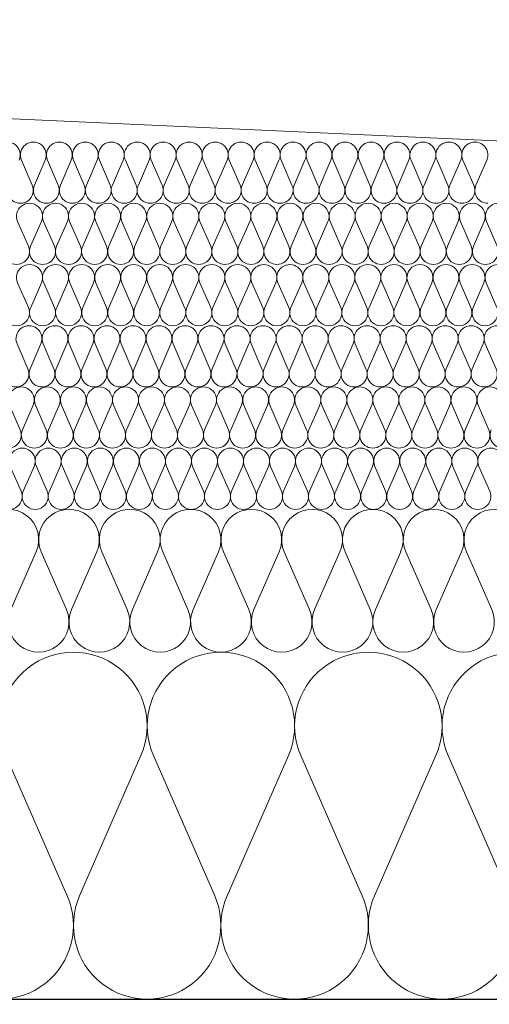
# Model space of a CAD drawing. Extents: x -686885 to -413214, y -23370 to 153194.
# Tile 28 of 145: x -652579 to -652349, y -7972 to -7490. Entities that reach past the tile are written whole.
import ezdxf

# ---------------------------------------------------------------- set-up
doc = ezdxf.new("R2010")
doc.units = 0
doc.header["$MEASUREMENT"] = 0
for name, color, linetype, lineweight in [('Arch stropy_Nr_Pióra__1', 7, 'Continuous', 25), ('INWENT KONST. DREWNIANA_Nr_Pióra__21', 7, 'Continuous', 9), ('INWENT WYMIARY_Nr_Pióra__21', 7, 'Continuous', 9), ('INWENT WYMIARY_Nr_Pióra__5', 7, 'Continuous', 13)]:
    doc.layers.add(name, color=color, linetype=linetype, lineweight=lineweight)
doc.layers.add('Inwent Izolacje', color=7, linetype='Continuous')
doc.layers.add('INWENT WYMIARY', color=7, linetype='Continuous')
doc.layers.add('Inwent Izolacje_Nr_Pióra__2', color=7, linetype='Continuous', lineweight=13, true_color=0x7f7f7f)
doc.styles.add('GENERATED_STYLE_1', font='txt')
doc.dimstyles.new('GENERATED_STYLE__9', dxfattribs={"dimtxt": 160.000002, "dimasz": 110.144928, "dimexe": 0.18, "dimexo": 40, "dimgap": 0.09, "dimtad": 1, "dimtih": 1, "dimtoh": 1, "dimdec": 0, "dimzin": 0, "dimdsep": 46, "dimtxsty": 'GENERATED_STYLE_1', "dimblk": 'ARROWHEAD_5', "dimblk1": 'ARROWHEAD_5', "dimblk2": 'ARROWHEAD_5', "dimcen": 0.09, "dimclrd": 7, "dimclre": 7, "dimclrt": 7, "dimazin": 0, "dimtfac": 1, "dimtdec": 4, "dimtmove": 0, "dimatfit": 3, "dimfxl": 0, "dimtolj": 1, "dimtzin": 0, "dimarcsym": 0})

# ---------------------------------------------------------------- blocks, each defined once
blk = doc.blocks.new('Izolacja cieplna 14_13', base_point=(-647529.55, -7969.58))
at = {"layer": 'Inwent Izolacje_Nr_Pióra__2', "linetype": 'Continuous'}
for p, q in [((-652555.73, -7918.92), (-652585.8, -7850.24)), ((-652519.6, -7850.24), (-652549.66, -7918.92)), ((-652483.46, -7918.92), (-652513.52, -7850.24)), ((-652447.32, -7850.24), (-652477.39, -7918.92)), ((-652411.18, -7918.92), (-652441.25, -7850.24)), ((-652375.04, -7850.24), (-652405.11, -7918.92)), ((-652338.91, -7918.92), (-652368.97, -7850.24))]:
    blk.add_line(p, q, dxfattribs=at)
for centre, start_param, end_param in [((-652552.7, -7835.73), 1.158003, 5.125183), ((-652480.42, -7835.73), 1.158003, 5.125183), ((-652408.15, -7835.73), 1.158003, 5.125183), ((-652335.87, -7835.73), 1.158003, 5.125183), ((-652588.83, -7933.42), 4.299595, 8.266774), ((-652516.56, -7933.42), 4.299595, 8.266774), ((-652444.28, -7933.42), 4.299595, 8.266774), ((-652372.01, -7933.42), 4.299595, 8.266774)]:
    blk.add_ellipse(centre, major_axis=(0, -36.15), ratio=0.999515, start_param=start_param, end_param=end_param, dxfattribs=at)
blk = doc.blocks.new('Izolacja cieplna 14_14', base_point=(-648399.55, -7799.58))
at = {"layer": 'Inwent Izolacje_Nr_Pióra__2', "linetype": 'Continuous'}
for p, q in [((-652571.02, -7750.44), (-652583.41, -7778.72)), ((-652556.12, -7778.72), (-652568.51, -7750.44)), ((-652541.23, -7750.44), (-652553.62, -7778.72)), ((-652526.34, -7778.72), (-652538.73, -7750.44)), ((-652511.44, -7750.44), (-652523.83, -7778.72)), ((-652496.55, -7778.72), (-652508.94, -7750.44)), ((-652481.66, -7750.44), (-652494.05, -7778.72)), ((-652466.76, -7778.72), (-652479.15, -7750.44)), ((-652451.87, -7750.44), (-652464.26, -7778.72)), ((-652436.97, -7778.72), (-652449.37, -7750.44)), ((-652422.08, -7750.44), (-652434.47, -7778.72)), ((-652407.19, -7778.72), (-652419.58, -7750.44)), ((-652392.29, -7750.44), (-652404.69, -7778.72)), ((-652377.4, -7778.72), (-652389.79, -7750.44)), ((-652362.51, -7750.44), (-652374.9, -7778.72)), ((-652347.61, -7778.72), (-652360, -7750.44))]:
    blk.add_line(p, q, dxfattribs=at)
for centre, start_param, end_param in [((-652584.66, -7744.47), 2.728799, 6.695979), ((-652554.87, -7744.47), 2.728799, 6.695979), ((-652525.09, -7744.47), 2.728799, 6.695979), ((-652495.3, -7744.47), 2.728799, 6.695979), ((-652465.51, -7744.47), 2.728799, 6.695979), ((-652435.72, -7744.47), 2.728799, 6.695979), ((-652405.94, -7744.47), 2.728799, 6.695979), ((-652376.15, -7744.47), 2.728799, 6.695979), ((-652346.36, -7744.47), 2.728799, 6.695979), ((-652569.77, -7784.69), 5.870392, 9.837571), ((-652539.98, -7784.69), 5.870392, 9.837571), ((-652510.19, -7784.69), 5.870392, 9.837571), ((-652480.4, -7784.69), 5.870392, 9.837571), ((-652450.62, -7784.69), 5.870392, 9.837571), ((-652420.83, -7784.69), 5.870392, 9.837571), ((-652391.04, -7784.69), 5.870392, 9.837571), ((-652361.26, -7784.69), 5.870392, 9.837571)]:
    blk.add_ellipse(centre, major_axis=(-14.89, 0), ratio=0.999587, start_param=start_param, end_param=end_param, dxfattribs=at)
blk = doc.blocks.new('Izolacja cieplna 14_15', base_point=(-649049.55, -7729.58))
at = {"layer": 'Inwent Izolacje_Nr_Pióra__2', "linetype": 'Continuous'}
for p, q in [((-652578.34, -7720.64), (-652583.65, -7708.52)), ((-652571.96, -7708.52), (-652577.27, -7720.64)), ((-652565.58, -7720.64), (-652570.89, -7708.52)), ((-652559.2, -7708.52), (-652564.51, -7720.64)), ((-652552.82, -7720.64), (-652558.13, -7708.52)), ((-652546.44, -7708.52), (-652551.75, -7720.64)), ((-652540.06, -7720.64), (-652545.37, -7708.52)), ((-652533.68, -7708.52), (-652538.99, -7720.64)), ((-652527.3, -7720.64), (-652532.61, -7708.52)), ((-652520.92, -7708.52), (-652526.23, -7720.64)), ((-652514.54, -7720.64), (-652519.85, -7708.52)), ((-652508.16, -7708.52), (-652513.47, -7720.64)), ((-652501.78, -7720.64), (-652507.09, -7708.52)), ((-652495.4, -7708.52), (-652500.71, -7720.64)), ((-652489.02, -7720.64), (-652494.33, -7708.52)), ((-652482.64, -7708.52), (-652487.95, -7720.64)), ((-652476.26, -7720.64), (-652481.57, -7708.52)), ((-652469.88, -7708.52), (-652475.19, -7720.64)), ((-652463.5, -7720.64), (-652468.81, -7708.52)), ((-652457.12, -7708.52), (-652462.43, -7720.64)), ((-652450.74, -7720.64), (-652456.05, -7708.52)), ((-652444.36, -7708.52), (-652449.67, -7720.64)), ((-652437.98, -7720.64), (-652443.29, -7708.52)), ((-652431.6, -7708.52), (-652436.91, -7720.64)), ((-652425.22, -7720.64), (-652430.53, -7708.52)), ((-652418.84, -7708.52), (-652424.15, -7720.64)), ((-652412.46, -7720.64), (-652417.77, -7708.52)), ((-652406.08, -7708.52), (-652411.39, -7720.64)), ((-652399.7, -7720.64), (-652405.01, -7708.52)), ((-652393.32, -7708.52), (-652398.63, -7720.64)), ((-652386.94, -7720.64), (-652392.25, -7708.52)), ((-652380.56, -7708.52), (-652385.87, -7720.64)), ((-652374.18, -7720.64), (-652379.49, -7708.52)), ((-652367.8, -7708.52), (-652373.11, -7720.64)), ((-652361.42, -7720.64), (-652366.73, -7708.52)), ((-652355.04, -7708.52), (-652360.35, -7720.64)), ((-652348.66, -7720.64), (-652353.97, -7708.52))]:
    blk.add_line(p, q, dxfattribs=at)
for centre, start_param, end_param in [((-652577.81, -7705.96), 1.158003, 5.125183), ((-652565.05, -7705.96), 1.158003, 5.125183), ((-652552.29, -7705.96), 1.158003, 5.125183), ((-652539.53, -7705.96), 1.158003, 5.125183), ((-652526.77, -7705.96), 1.158003, 5.125183), ((-652514.01, -7705.96), 1.158003, 5.125183), ((-652501.25, -7705.96), 1.158003, 5.125183), ((-652488.49, -7705.96), 1.158003, 5.125183), ((-652475.73, -7705.96), 1.158003, 5.125183), ((-652462.97, -7705.96), 1.158003, 5.125183), ((-652450.2, -7705.96), 1.158003, 5.125183), ((-652437.44, -7705.96), 1.158003, 5.125183), ((-652424.68, -7705.96), 1.158003, 5.125183), ((-652411.92, -7705.96), 1.158003, 5.125183), ((-652399.16, -7705.96), 1.158003, 5.125183), ((-652386.4, -7705.96), 1.158003, 5.125183), ((-652373.64, -7705.96), 1.158003, 5.125183), ((-652360.88, -7705.96), 1.158003, 5.125183), ((-652348.12, -7705.96), 1.158003, 5.125183), ((-652584.19, -7723.2), 4.299595, 8.266774), ((-652571.43, -7723.2), 4.299595, 8.266774), ((-652558.67, -7723.2), 4.299595, 8.266774), ((-652545.91, -7723.2), 4.299595, 8.266774), ((-652533.15, -7723.2), 4.299595, 8.266774), ((-652520.39, -7723.2), 4.299595, 8.266774), ((-652507.63, -7723.2), 4.299595, 8.266774), ((-652494.87, -7723.2), 4.299595, 8.266774), ((-652482.11, -7723.2), 4.299595, 8.266774), ((-652469.35, -7723.2), 4.299595, 8.266774), ((-652456.58, -7723.2), 4.299595, 8.266774), ((-652443.82, -7723.2), 4.299595, 8.266774), ((-652431.06, -7723.2), 4.299595, 8.266774), ((-652418.3, -7723.2), 4.299595, 8.266774), ((-652405.54, -7723.2), 4.299595, 8.266774), ((-652392.78, -7723.2), 4.299595, 8.266774), ((-652380.02, -7723.2), 4.299595, 8.266774), ((-652367.26, -7723.2), 4.299595, 8.266774), ((-652354.5, -7723.2), 4.299595, 8.266774)]:
    blk.add_ellipse(centre, major_axis=(0, -6.38), ratio=0.999979, start_param=start_param, end_param=end_param, dxfattribs=at)
blk = doc.blocks.new('Izolacja cieplna 14_16', base_point=(-649699.55, -7699.58))
at = {"layer": 'Inwent Izolacje_Nr_Pióra__2', "linetype": 'Continuous'}
for p, q in [((-652578.81, -7690.64), (-652584.12, -7678.52)), ((-652572.43, -7678.52), (-652577.74, -7690.64)), ((-652566.05, -7690.64), (-652571.36, -7678.52)), ((-652559.66, -7678.52), (-652564.97, -7690.64)), ((-652553.28, -7690.64), (-652558.59, -7678.52)), ((-652546.9, -7678.52), (-652552.21, -7690.64)), ((-652540.52, -7690.64), (-652545.83, -7678.52)), ((-652534.13, -7678.52), (-652539.44, -7690.64)), ((-652527.75, -7690.64), (-652533.06, -7678.52)), ((-652521.37, -7678.52), (-652526.68, -7690.64)), ((-652514.98, -7690.64), (-652520.29, -7678.52)), ((-652508.6, -7678.52), (-652513.91, -7690.64)), ((-652502.22, -7690.64), (-652507.53, -7678.52)), ((-652495.83, -7678.52), (-652501.15, -7690.64)), ((-652489.45, -7690.64), (-652494.76, -7678.52)), ((-652483.07, -7678.52), (-652488.38, -7690.64)), ((-652476.69, -7690.64), (-652482, -7678.52)), ((-652470.3, -7678.52), (-652475.61, -7690.64)), ((-652463.92, -7690.64), (-652469.23, -7678.52)), ((-652457.54, -7678.52), (-652462.85, -7690.64)), ((-652451.15, -7690.64), (-652456.46, -7678.52)), ((-652444.77, -7678.52), (-652450.08, -7690.64)), ((-652438.39, -7690.64), (-652443.7, -7678.52)), ((-652432, -7678.52), (-652437.32, -7690.64)), ((-652425.62, -7690.64), (-652430.93, -7678.52)), ((-652419.24, -7678.52), (-652424.55, -7690.64)), ((-652412.86, -7690.64), (-652418.17, -7678.52)), ((-652406.47, -7678.52), (-652411.78, -7690.64)), ((-652400.09, -7690.64), (-652405.4, -7678.52)), ((-652393.71, -7678.52), (-652399.02, -7690.64)), ((-652387.32, -7690.64), (-652392.63, -7678.52)), ((-652380.94, -7678.52), (-652386.25, -7690.64)), ((-652374.56, -7690.64), (-652379.87, -7678.52)), ((-652368.18, -7678.52), (-652373.49, -7690.64)), ((-652361.79, -7690.64), (-652367.1, -7678.52)), ((-652355.41, -7678.52), (-652360.72, -7690.64)), ((-652349.03, -7690.64), (-652354.34, -7678.52))]:
    blk.add_line(p, q, dxfattribs=at)
for centre, start_param, end_param in [((-652578.28, -7675.96), 2.728799, 6.695979), ((-652565.51, -7675.96), 2.728799, 6.695979), ((-652552.75, -7675.96), 2.728799, 6.695979), ((-652539.98, -7675.96), 2.728799, 6.695979), ((-652527.21, -7675.96), 2.728799, 6.695979), ((-652514.45, -7675.96), 2.728799, 6.695979), ((-652501.68, -7675.96), 2.728799, 6.695979), ((-652488.92, -7675.96), 2.728799, 6.695979), ((-652476.15, -7675.96), 2.728799, 6.695979), ((-652463.38, -7675.96), 2.728799, 6.695979), ((-652450.62, -7675.96), 2.728799, 6.695979), ((-652437.85, -7675.96), 2.728799, 6.695979), ((-652425.09, -7675.96), 2.728799, 6.695979), ((-652412.32, -7675.96), 2.728799, 6.695979), ((-652399.55, -7675.96), 2.728799, 6.695979), ((-652386.79, -7675.96), 2.728799, 6.695979), ((-652374.02, -7675.96), 2.728799, 6.695979), ((-652361.26, -7675.96), 2.728799, 6.695979), ((-652348.49, -7675.96), 2.728799, 6.695979), ((-652584.66, -7693.2), 5.870392, 9.837571), ((-652571.89, -7693.2), 5.870392, 9.837571), ((-652559.13, -7693.2), 5.870392, 9.837571), ((-652546.36, -7693.2), 5.870392, 9.837571), ((-652533.6, -7693.2), 5.870392, 9.837571), ((-652520.83, -7693.2), 5.870392, 9.837571), ((-652508.06, -7693.2), 5.870392, 9.837571), ((-652495.3, -7693.2), 5.870392, 9.837571), ((-652482.53, -7693.2), 5.870392, 9.837571), ((-652469.77, -7693.2), 5.870392, 9.837571), ((-652457, -7693.2), 5.870392, 9.837571), ((-652444.23, -7693.2), 5.870392, 9.837571), ((-652431.47, -7693.2), 5.870392, 9.837571), ((-652418.7, -7693.2), 5.870392, 9.837571), ((-652405.94, -7693.2), 5.870392, 9.837571), ((-652393.17, -7693.2), 5.870392, 9.837571), ((-652380.4, -7693.2), 5.870392, 9.837571), ((-652367.64, -7693.2), 5.870392, 9.837571), ((-652354.87, -7693.2), 5.870392, 9.837571), ((-652342.11, -7693.2), 5.870392, 9.837571)]:
    blk.add_ellipse(centre, major_axis=(-6.38, 0), ratio=0.999587, start_param=start_param, end_param=end_param, dxfattribs=at)
blk = doc.blocks.new('Izolacja cieplna 14_17', base_point=(-650349.55, -7669.58))
at = {"layer": 'Inwent Izolacje_Nr_Pióra__2', "linetype": 'Continuous'}
for p, q in [((-652575.04, -7660.64), (-652580.35, -7648.52)), ((-652568.67, -7648.52), (-652573.97, -7660.64)), ((-652562.29, -7660.64), (-652567.6, -7648.52)), ((-652555.92, -7648.52), (-652561.22, -7660.64)), ((-652549.54, -7660.64), (-652554.85, -7648.52)), ((-652543.17, -7648.52), (-652548.47, -7660.64)), ((-652536.79, -7660.64), (-652542.1, -7648.52)), ((-652530.42, -7648.52), (-652535.72, -7660.64)), ((-652524.04, -7660.64), (-652529.35, -7648.52)), ((-652517.67, -7648.52), (-652522.97, -7660.64)), ((-652511.29, -7660.64), (-652516.6, -7648.52)), ((-652504.92, -7648.52), (-652510.22, -7660.64)), ((-652498.54, -7660.64), (-652503.85, -7648.52)), ((-652492.17, -7648.52), (-652497.47, -7660.64)), ((-652485.79, -7660.64), (-652491.09, -7648.52)), ((-652479.42, -7648.52), (-652484.72, -7660.64)), ((-652473.04, -7660.64), (-652478.34, -7648.52)), ((-652466.66, -7648.52), (-652471.97, -7660.64)), ((-652460.29, -7660.64), (-652465.59, -7648.52)), ((-652453.91, -7648.52), (-652459.22, -7660.64)), ((-652447.54, -7660.64), (-652452.84, -7648.52)), ((-652441.16, -7648.52), (-652446.47, -7660.64)), ((-652434.79, -7660.64), (-652440.09, -7648.52)), ((-652428.41, -7648.52), (-652433.72, -7660.64)), ((-652422.04, -7660.64), (-652427.34, -7648.52)), ((-652415.66, -7648.52), (-652420.97, -7660.64)), ((-652409.29, -7660.64), (-652414.59, -7648.52)), ((-652402.91, -7648.52), (-652408.22, -7660.64)), ((-652396.54, -7660.64), (-652401.84, -7648.52)), ((-652390.16, -7648.52), (-652395.47, -7660.64)), ((-652383.79, -7660.64), (-652389.09, -7648.52)), ((-652377.41, -7648.52), (-652382.72, -7660.64)), ((-652371.04, -7660.64), (-652376.34, -7648.52)), ((-652364.66, -7648.52), (-652369.97, -7660.64)), ((-652358.29, -7660.64), (-652363.59, -7648.52)), ((-652351.91, -7648.52), (-652357.21, -7660.64)), ((-652345.54, -7660.64), (-652350.84, -7648.52))]:
    blk.add_line(p, q, dxfattribs=at)
for centre, start_param, end_param in [((-652574.51, -7645.96), 1.158003, 5.125183), ((-652561.76, -7645.96), 1.158003, 5.125183), ((-652549.01, -7645.96), 1.158003, 5.125183), ((-652536.26, -7645.96), 1.158003, 5.125183), ((-652523.51, -7645.96), 1.158003, 5.125183), ((-652510.76, -7645.96), 1.158003, 5.125183), ((-652498.01, -7645.96), 1.158003, 5.125183), ((-652485.25, -7645.96), 1.158003, 5.125183), ((-652472.5, -7645.96), 1.158003, 5.125183), ((-652459.75, -7645.96), 1.158003, 5.125183), ((-652447, -7645.96), 1.158003, 5.125183), ((-652434.25, -7645.96), 1.158003, 5.125183), ((-652421.5, -7645.96), 1.158003, 5.125183), ((-652408.75, -7645.96), 1.158003, 5.125183), ((-652396, -7645.96), 1.158003, 5.125183), ((-652383.25, -7645.96), 1.158003, 5.125183), ((-652370.5, -7645.96), 1.158003, 5.125183), ((-652357.75, -7645.96), 1.158003, 5.125183), ((-652345, -7645.96), 1.158003, 5.125183), ((-652580.88, -7663.2), 4.299595, 8.266774), ((-652568.13, -7663.2), 4.299595, 8.266774), ((-652555.38, -7663.2), 4.299595, 8.266774), ((-652542.63, -7663.2), 4.299595, 8.266774), ((-652529.88, -7663.2), 4.299595, 8.266774), ((-652517.13, -7663.2), 4.299595, 8.266774), ((-652504.38, -7663.2), 4.299595, 8.266774), ((-652491.63, -7663.2), 4.299595, 8.266774), ((-652478.88, -7663.2), 4.299595, 8.266774), ((-652466.13, -7663.2), 4.299595, 8.266774), ((-652453.38, -7663.2), 4.299595, 8.266774), ((-652440.63, -7663.2), 4.299595, 8.266774), ((-652427.88, -7663.2), 4.299595, 8.266774), ((-652415.13, -7663.2), 4.299595, 8.266774), ((-652402.38, -7663.2), 4.299595, 8.266774), ((-652389.63, -7663.2), 4.299595, 8.266774), ((-652376.88, -7663.2), 4.299595, 8.266774), ((-652364.13, -7663.2), 4.299595, 8.266774), ((-652351.38, -7663.2), 4.299595, 8.266774)]:
    blk.add_ellipse(centre, major_axis=(0, -6.38), ratio=0.999198, start_param=start_param, end_param=end_param, dxfattribs=at)
blk = doc.blocks.new('Izolacja cieplna 14_18', base_point=(-651049.55, -7639.58))
at = {"layer": 'Inwent Izolacje_Nr_Pióra__2', "linetype": 'Continuous'}
for p, q in [((-652574.74, -7630.64), (-652580.05, -7618.52)), ((-652568.37, -7618.52), (-652573.67, -7630.64)), ((-652561.99, -7630.64), (-652567.29, -7618.52)), ((-652555.61, -7618.52), (-652560.91, -7630.64)), ((-652549.23, -7630.64), (-652554.53, -7618.52)), ((-652542.85, -7618.52), (-652548.16, -7630.64)), ((-652536.47, -7630.64), (-652541.78, -7618.52)), ((-652530.09, -7618.52), (-652535.4, -7630.64)), ((-652523.71, -7630.64), (-652529.02, -7618.52)), ((-652517.33, -7618.52), (-652522.64, -7630.64)), ((-652510.95, -7630.64), (-652516.26, -7618.52)), ((-652504.57, -7618.52), (-652509.88, -7630.64)), ((-652498.19, -7630.64), (-652503.5, -7618.52)), ((-652491.81, -7618.52), (-652497.12, -7630.64)), ((-652485.43, -7630.64), (-652490.74, -7618.52)), ((-652479.06, -7618.52), (-652484.36, -7630.64)), ((-652472.68, -7630.64), (-652477.98, -7618.52)), ((-652466.3, -7618.52), (-652471.6, -7630.64)), ((-652459.92, -7630.64), (-652465.22, -7618.52)), ((-652453.54, -7618.52), (-652458.85, -7630.64)), ((-652447.16, -7630.64), (-652452.47, -7618.52)), ((-652440.78, -7618.52), (-652446.09, -7630.64)), ((-652434.4, -7630.64), (-652439.71, -7618.52)), ((-652428.02, -7618.52), (-652433.33, -7630.64)), ((-652421.64, -7630.64), (-652426.95, -7618.52)), ((-652415.26, -7618.52), (-652420.57, -7630.64)), ((-652408.88, -7630.64), (-652414.19, -7618.52)), ((-652402.5, -7618.52), (-652407.81, -7630.64)), ((-652396.12, -7630.64), (-652401.43, -7618.52)), ((-652389.74, -7618.52), (-652395.05, -7630.64)), ((-652383.37, -7630.64), (-652388.67, -7618.52)), ((-652376.99, -7618.52), (-652382.29, -7630.64)), ((-652370.61, -7630.64), (-652375.91, -7618.52)), ((-652364.23, -7618.52), (-652369.54, -7630.64)), ((-652357.85, -7630.64), (-652363.16, -7618.52)), ((-652351.47, -7618.52), (-652356.78, -7630.64)), ((-652345.09, -7630.64), (-652350.4, -7618.52))]:
    blk.add_line(p, q, dxfattribs=at)
for centre, start_param, end_param in [((-652574.21, -7615.96), 1.158003, 5.125183), ((-652561.45, -7615.96), 1.158003, 5.125183), ((-652548.69, -7615.96), 1.158003, 5.125183), ((-652535.93, -7615.96), 1.158003, 5.125183), ((-652523.17, -7615.96), 1.158003, 5.125183), ((-652510.42, -7615.96), 1.158003, 5.125183), ((-652497.66, -7615.96), 1.158003, 5.125183), ((-652484.9, -7615.96), 1.158003, 5.125183), ((-652472.14, -7615.96), 1.158003, 5.125183), ((-652459.38, -7615.96), 1.158003, 5.125183), ((-652446.62, -7615.96), 1.158003, 5.125183), ((-652433.86, -7615.96), 1.158003, 5.125183), ((-652421.11, -7615.96), 1.158003, 5.125183), ((-652408.35, -7615.96), 1.158003, 5.125183), ((-652395.59, -7615.96), 1.158003, 5.125183), ((-652382.83, -7615.96), 1.158003, 5.125183), ((-652370.07, -7615.96), 1.158003, 5.125183), ((-652357.31, -7615.96), 1.158003, 5.125183), ((-652344.55, -7615.96), 1.158003, 5.125183), ((-652580.59, -7633.2), 4.299595, 8.266774), ((-652567.83, -7633.2), 4.299595, 8.266774), ((-652555.07, -7633.2), 4.299595, 8.266774), ((-652542.31, -7633.2), 4.299595, 8.266774), ((-652529.55, -7633.2), 4.299595, 8.266774), ((-652516.79, -7633.2), 4.299595, 8.266774), ((-652504.04, -7633.2), 4.299595, 8.266774), ((-652491.28, -7633.2), 4.299595, 8.266774), ((-652478.52, -7633.2), 4.299595, 8.266774), ((-652465.76, -7633.2), 4.299595, 8.266774), ((-652453, -7633.2), 4.299595, 8.266774), ((-652440.24, -7633.2), 4.299595, 8.266774), ((-652427.48, -7633.2), 4.299595, 8.266774), ((-652414.73, -7633.2), 4.299595, 8.266774), ((-652401.97, -7633.2), 4.299595, 8.266774), ((-652389.21, -7633.2), 4.299595, 8.266774), ((-652376.45, -7633.2), 4.299595, 8.266774), ((-652363.69, -7633.2), 4.299595, 8.266774), ((-652350.93, -7633.2), 4.299595, 8.266774)]:
    blk.add_ellipse(centre, major_axis=(0, -6.38), ratio=0.999838, start_param=start_param, end_param=end_param, dxfattribs=at)
blk = doc.blocks.new('Izolacja cieplna 14_19', base_point=(-651699.55, -7609.58))
at = {"layer": 'Inwent Izolacje_Nr_Pióra__2', "linetype": 'Continuous'}
for p, q in [((-652574.78, -7600.64), (-652580.09, -7588.52)), ((-652568.4, -7588.52), (-652573.71, -7600.64)), ((-652562.01, -7600.64), (-652567.32, -7588.52)), ((-652555.63, -7588.52), (-652560.94, -7600.64)), ((-652549.24, -7600.64), (-652554.56, -7588.52)), ((-652542.86, -7588.52), (-652548.17, -7600.64)), ((-652536.47, -7600.64), (-652541.79, -7588.52)), ((-652530.09, -7588.52), (-652535.4, -7600.64)), ((-652523.71, -7600.64), (-652529.02, -7588.52)), ((-652517.32, -7588.52), (-652522.63, -7600.64)), ((-652510.94, -7600.64), (-652516.25, -7588.52)), ((-652504.55, -7588.52), (-652509.86, -7600.64)), ((-652498.17, -7600.64), (-652503.48, -7588.52)), ((-652491.78, -7588.52), (-652497.09, -7600.64)), ((-652485.4, -7600.64), (-652490.71, -7588.52)), ((-652479.01, -7588.52), (-652484.33, -7600.64)), ((-652472.63, -7600.64), (-652477.94, -7588.52)), ((-652466.24, -7588.52), (-652471.56, -7600.64)), ((-652459.86, -7600.64), (-652465.17, -7588.52)), ((-652453.47, -7588.52), (-652458.79, -7600.64)), ((-652447.09, -7600.64), (-652452.4, -7588.52)), ((-652440.71, -7588.52), (-652446.02, -7600.64)), ((-652434.32, -7600.64), (-652439.63, -7588.52)), ((-652427.94, -7588.52), (-652433.25, -7600.64)), ((-652421.55, -7600.64), (-652426.86, -7588.52)), ((-652415.17, -7588.52), (-652420.48, -7600.64)), ((-652408.78, -7600.64), (-652414.09, -7588.52)), ((-652402.4, -7588.52), (-652407.71, -7600.64)), ((-652396.01, -7600.64), (-652401.32, -7588.52)), ((-652389.63, -7588.52), (-652394.94, -7600.64)), ((-652383.24, -7600.64), (-652388.56, -7588.52)), ((-652376.86, -7588.52), (-652382.17, -7600.64)), ((-652370.47, -7600.64), (-652375.79, -7588.52)), ((-652364.09, -7588.52), (-652369.4, -7600.64)), ((-652357.71, -7600.64), (-652363.02, -7588.52)), ((-652351.32, -7588.52), (-652356.63, -7600.64)), ((-652344.94, -7600.64), (-652350.25, -7588.52))]:
    blk.add_line(p, q, dxfattribs=at)
for centre, start_param, end_param in [((-652574.25, -7585.96), 2.728799, 6.695979), ((-652561.48, -7585.96), 2.728799, 6.695979), ((-652548.71, -7585.96), 2.728799, 6.695979), ((-652535.94, -7585.96), 2.728799, 6.695979), ((-652523.17, -7585.96), 2.728799, 6.695979), ((-652510.4, -7585.96), 2.728799, 6.695979), ((-652497.63, -7585.96), 2.728799, 6.695979), ((-652484.86, -7585.96), 2.728799, 6.695979), ((-652472.09, -7585.96), 2.728799, 6.695979), ((-652459.32, -7585.96), 2.728799, 6.695979), ((-652446.55, -7585.96), 2.728799, 6.695979), ((-652433.78, -7585.96), 2.728799, 6.695979), ((-652421.02, -7585.96), 2.728799, 6.695979), ((-652408.25, -7585.96), 2.728799, 6.695979), ((-652395.48, -7585.96), 2.728799, 6.695979), ((-652382.71, -7585.96), 2.728799, 6.695979), ((-652369.94, -7585.96), 2.728799, 6.695979), ((-652357.17, -7585.96), 2.728799, 6.695979), ((-652344.4, -7585.96), 2.728799, 6.695979), ((-652580.63, -7603.2), 5.870392, 9.837571), ((-652567.86, -7603.2), 5.870392, 9.837571), ((-652555.09, -7603.2), 5.870392, 9.837571), ((-652542.32, -7603.2), 5.870392, 9.837571), ((-652529.55, -7603.2), 5.870392, 9.837571), ((-652516.78, -7603.2), 5.870392, 9.837571), ((-652504.02, -7603.2), 5.870392, 9.837571), ((-652491.25, -7603.2), 5.870392, 9.837571), ((-652478.48, -7603.2), 5.870392, 9.837571), ((-652465.71, -7603.2), 5.870392, 9.837571), ((-652452.94, -7603.2), 5.870392, 9.837571), ((-652440.17, -7603.2), 5.870392, 9.837571), ((-652427.4, -7603.2), 5.870392, 9.837571), ((-652414.63, -7603.2), 5.870392, 9.837571), ((-652401.86, -7603.2), 5.870392, 9.837571), ((-652389.09, -7603.2), 5.870392, 9.837571), ((-652376.32, -7603.2), 5.870392, 9.837571), ((-652363.55, -7603.2), 5.870392, 9.837571), ((-652350.78, -7603.2), 5.870392, 9.837571)]:
    blk.add_ellipse(centre, major_axis=(-6.38, 0), ratio=0.999331, start_param=start_param, end_param=end_param, dxfattribs=at)
blk = doc.blocks.new('Izolacja cieplna 14_20', base_point=(-652349.55, -7579.58))
at = {"layer": 'Inwent Izolacje_Nr_Pióra__2', "linetype": 'Continuous'}
for p, q in [((-652572.89, -7570.64), (-652578.19, -7558.52)), ((-652566.52, -7558.52), (-652571.82, -7570.64)), ((-652560.16, -7570.64), (-652565.45, -7558.52)), ((-652553.79, -7558.52), (-652559.09, -7570.64)), ((-652547.43, -7570.64), (-652552.72, -7558.52)), ((-652541.06, -7558.52), (-652546.36, -7570.64)), ((-652534.69, -7570.64), (-652539.99, -7558.52)), ((-652528.33, -7558.52), (-652533.63, -7570.64)), ((-652521.96, -7570.64), (-652527.26, -7558.52)), ((-652515.6, -7558.52), (-652520.89, -7570.64)), ((-652509.23, -7570.64), (-652514.53, -7558.52)), ((-652502.87, -7558.52), (-652508.16, -7570.64)), ((-652496.5, -7570.64), (-652501.8, -7558.52)), ((-652490.13, -7558.52), (-652495.43, -7570.64)), ((-652483.77, -7570.64), (-652489.07, -7558.52)), ((-652477.4, -7558.52), (-652482.7, -7570.64)), ((-652471.04, -7570.64), (-652476.33, -7558.52)), ((-652464.67, -7558.52), (-652469.97, -7570.64)), ((-652458.31, -7570.64), (-652463.6, -7558.52)), ((-652451.94, -7558.52), (-652457.24, -7570.64)), ((-652445.57, -7570.64), (-652450.87, -7558.52)), ((-652439.21, -7558.52), (-652444.51, -7570.64)), ((-652432.84, -7570.64), (-652438.14, -7558.52)), ((-652426.48, -7558.52), (-652431.77, -7570.64)), ((-652420.11, -7570.64), (-652425.41, -7558.52)), ((-652413.75, -7558.52), (-652419.04, -7570.64)), ((-652407.38, -7570.64), (-652412.68, -7558.52)), ((-652401.01, -7558.52), (-652406.31, -7570.64)), ((-652394.65, -7570.64), (-652399.94, -7558.52)), ((-652388.28, -7558.52), (-652393.58, -7570.64)), ((-652381.92, -7570.64), (-652387.21, -7558.52)), ((-652375.55, -7558.52), (-652380.85, -7570.64)), ((-652369.19, -7570.64), (-652374.48, -7558.52)), ((-652362.82, -7558.52), (-652368.12, -7570.64)), ((-652356.45, -7570.64), (-652361.75, -7558.52)), ((-652350.09, -7558.52), (-652355.38, -7570.64))]:
    blk.add_line(p, q, dxfattribs=at)
for centre, start_param, end_param in [((-652585.09, -7555.96), 1.158003, 5.125183), ((-652572.35, -7555.96), 1.158003, 5.125183), ((-652559.62, -7555.96), 1.158003, 5.125183), ((-652546.89, -7555.96), 1.158003, 5.125183), ((-652534.16, -7555.96), 1.158003, 5.125183), ((-652521.43, -7555.96), 1.158003, 5.125183), ((-652508.7, -7555.96), 1.158003, 5.125183), ((-652495.97, -7555.96), 1.158003, 5.125183), ((-652483.23, -7555.96), 1.158003, 5.125183), ((-652470.5, -7555.96), 1.158003, 5.125183), ((-652457.77, -7555.96), 1.158003, 5.125183), ((-652445.04, -7555.96), 1.158003, 5.125183), ((-652432.31, -7555.96), 1.158003, 5.125183), ((-652419.58, -7555.96), 1.158003, 5.125183), ((-652406.85, -7555.96), 1.158003, 5.125183), ((-652394.11, -7555.96), 1.158003, 5.125183), ((-652381.38, -7555.96), 1.158003, 5.125183), ((-652368.65, -7555.96), 1.158003, 5.125183), ((-652355.92, -7555.96), 1.158003, 5.125183), ((-652578.72, -7573.2), 4.299595, 8.266774), ((-652565.99, -7573.2), 4.299595, 8.266774), ((-652553.26, -7573.2), 4.299595, 8.266774), ((-652540.53, -7573.2), 4.299595, 8.266774), ((-652527.79, -7573.2), 4.299595, 8.266774), ((-652515.06, -7573.2), 4.299595, 8.266774), ((-652502.33, -7573.2), 4.299595, 8.266774), ((-652489.6, -7573.2), 4.299595, 8.266774), ((-652476.87, -7573.2), 4.299595, 8.266774), ((-652464.14, -7573.2), 4.299595, 8.266774), ((-652451.41, -7573.2), 4.299595, 8.266774), ((-652438.67, -7573.2), 4.299595, 8.266774), ((-652425.94, -7573.2), 4.299595, 8.266774), ((-652413.21, -7573.2), 4.299595, 8.266774), ((-652400.48, -7573.2), 4.299595, 8.266774), ((-652387.75, -7573.2), 4.299595, 8.266774), ((-652375.02, -7573.2), 4.299595, 8.266774), ((-652362.29, -7573.2), 4.299595, 8.266774), ((-652349.55, -7573.2), 4.299596, 6.283185)]:
    blk.add_ellipse(centre, major_axis=(0, -6.38), ratio=0.997711, start_param=start_param, end_param=end_param, dxfattribs=at)
blk = doc.blocks.new('*D782')
at = {"layer": 'INWENT WYMIARY_Nr_Pióra__5', "linetype": 'Continuous'}
for points in [[(-657348.7, -7638.18), (-657314.98, -7749.08), (-657374.95, -7751.08)], [(-657342.05, -7969.58), (-657372.8, -7857.82), (-657312.81, -7857.42)]]:
    blk.add_hatch(color=256, dxfattribs=at).paths.add_polyline_path(points, flags=0)
for p, q in [((-657348.7, -7638.18), (-657374.95, -7751.08)), ((-657348.7, -7638.18), (-657314.98, -7749.08)), ((-657314.98, -7749.08), (-657374.95, -7751.08)), ((-657372.8, -7857.82), (-657312.81, -7857.42)), ((-657342.05, -7969.58), (-657372.8, -7857.82)), ((-657342.05, -7969.58), (-657312.81, -7857.42))]:
    blk.add_line(p, q, dxfattribs=at)
blk.add_arc((-665600.6, -7969.58), 8258.56, 0.776767, 1.523015, dxfattribs=at)
at = {"layer": 'INWENT WYMIARY_Nr_Pióra__21', "insert": (-657183.74, -7880.63), "char_height": 160, "attachment_point": 7, "style": 'GENERATED_STYLE_1'}
blk.add_mtext('{2,30°}', dxfattribs=at)
blk = doc.blocks.new('ARROWHEAD_5')
at = {"color": 0, "linetype": 'Continuous', "lineweight": 0}
blk.add_line((0, 0), (-1, 0), dxfattribs=at)
blk.add_solid([(-1, 0.2679), (0, 0), (-1, -0.2679), (-1, 0.2679)], dxfattribs=at)
blk = doc.blocks.new('*D783')
at = {"layer": 'INWENT WYMIARY_Nr_Pióra__5', "linetype": 'Continuous'}
for points in [[(-651154.75, -7603.27), (-651129.09, -7716.31), (-651189.04, -7713.99)], [(-651163.09, -7969.58), (-651192.31, -7857.41), (-651132.31, -7857.83)]]:
    blk.add_hatch(color=256, dxfattribs=at).paths.add_polyline_path(points, flags=0)
for p, q in [((-651154.75, -7603.27), (-651189.04, -7713.99)), ((-651154.75, -7603.27), (-651129.09, -7716.31)), ((-651129.09, -7716.31), (-651189.04, -7713.99)), ((-651163.09, -7969.58), (-651192.31, -7857.41)), ((-651192.31, -7857.41), (-651132.31, -7857.83)), ((-651163.09, -7969.58), (-651132.31, -7857.83))]:
    blk.add_line(p, q, dxfattribs=at)
blk.add_arc((-643114.8, -7969.58), 8048.28, 178.18843, 179.202939, dxfattribs=at)
at = {"layer": 'INWENT WYMIARY_Nr_Pióra__21', "insert": (-651769.72, -7862.74), "char_height": 160, "attachment_point": 7, "style": 'GENERATED_STYLE_1'}
blk.add_mtext('{2,61°}', dxfattribs=at)

msp = doc.modelspace()

# ---------------------------------------------------------------- linework, layer by layer
at = {"layer": 'Arch stropy_Nr_Pióra__1', "linetype": 'Continuous'}
msp.add_line((-659599.55, -7969.58), (-647529.55, -7969.58), dxfattribs=at)
at = {"layer": 'INWENT KONST. DREWNIANA_Nr_Pióra__21', "linetype": 'Continuous'}
msp.add_line((-653649.41, -7489.61), (-647504.55, -7769.58), dxfattribs=at)

# ---------------------------------------------------------------- block references
at = {"layer": 'Inwent Izolacje', "color": 104, "linetype": 'Continuous', "lineweight": 13, "true_color": 0x029e21}
for name, p in [('Izolacja cieplna 14_20', (-652349.55, -7579.58)), ('Izolacja cieplna 14_19', (-651699.55, -7609.58)), ('Izolacja cieplna 14_18', (-651049.55, -7639.58)), ('Izolacja cieplna 14_17', (-650349.55, -7669.58)), ('Izolacja cieplna 14_16', (-649699.55, -7699.58)), ('Izolacja cieplna 14_15', (-649049.55, -7729.58)), ('Izolacja cieplna 14_14', (-648399.55, -7799.58)), ('Izolacja cieplna 14_13', (-647529.55, -7969.58))]:
    msp.add_blockref(name, p, dxfattribs=at)

# ---------------------------------------------------------------- dimensions: what is measured, and where the dimension line sits
at = {"layer": 'INWENT WYMIARY', "linetype": 'Continuous'}
for base, center, p2, picture, middle in [((-657343.71, -7803.85), (-665600.6, -7969.58), (-647529.55, -7969.58), '*D782', (-656927.01, -7800.63)), ((-651161, -7786.38), (-643114.8, -7969.58), (-659599.55, -7969.58), '*D783', (-651512.98, -7782.74))]:
    dim = msp.add_angular_dim_3p(base=base, center=center, p1=(-653649.41, -7489.61), p2=p2, dimstyle='GENERATED_STYLE__9', dxfattribs=at)
    dim.commit()
    dim.dimension.update_dxf_attribs({"geometry": picture, "text_midpoint": middle, "dimtype": 165})

doc.saveas('drawing.dxf')
